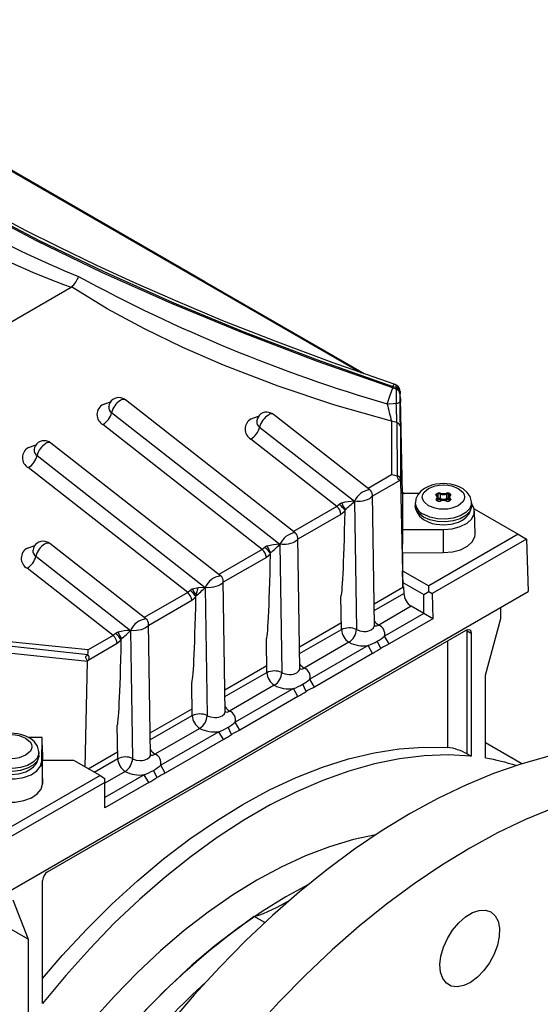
# Model space of a CAD drawing. Header units: inches. Extents: x 0 to 44, y 0 to 34.
# Tile 12 of 14: x 36.8 to 39.7, y 24.9 to 30.4. Entities that reach past the tile are written whole.
import ezdxf

# ---------------------------------------------------------------- set-up
doc = ezdxf.new("R2010")
doc.units = ezdxf.units.IN
doc.header["$LTSCALE"] = 4
doc.header["$MEASUREMENT"] = 0

msp = doc.modelspace()

# ---------------------------------------------------------------- linework, layer by layer
for p, q in [((36.7183, 29.5369), (38.7079, 28.3901)), ((36.7221, 29.5387), (38.7219, 28.3852)), ((35.9059, 28.1893), (37.0844, 28.8696)), ((37.0859, 28.8706), (37.0844, 28.8696)), ((38.8855, 28.3136), (38.8855, 28.3048)), ((38.8855, 28.3136), (38.9029, 28.3085)), ((38.8855, 28.3048), (38.9029, 28.2996)), ((38.9029, 28.3085), (38.9029, 28.2996)), ((38.3377, 27.4939), (37.3886, 28.2375)), ((38.9246, 28.2803), (38.9246, 28.2714)), ((38.9274, 28.2449), (38.9271, 28.2292)), ((38.9389, 27.7135), (38.9274, 28.2449)), ((38.8676, 28.2149), (38.8533, 28.2153)), ((37.3104, 28.1669), (38.2522, 27.4291)), ((38.7553, 27.735), (38.2173, 28.1565)), ((38.1537, 27.4004), (37.2613, 28.0996)), ((38.1391, 28.0859), (38.6698, 27.6701)), ((38.8774, 28.1184), (38.8774, 27.8182)), ((38.9072, 28.111), (38.9092, 27.8103)), ((38.9268, 28.0865), (38.9278, 27.785)), ((38.5713, 27.6415), (38.09, 28.0186)), ((37.9201, 27.2529), (36.971, 27.9965)), ((36.8929, 27.9259), (37.8346, 27.188)), ((37.7361, 27.1594), (36.8438, 27.8585)), ((38.8774, 27.8182), (38.7459, 27.7423)), ((38.9092, 27.8103), (38.9104, 27.8098)), ((38.9246, 27.7873), (38.7705, 27.6984)), ((38.9277, 27.7868), (38.9246, 27.7873)), ((38.9278, 27.785), (38.9277, 27.7868)), ((38.9278, 27.785), (38.9407, 27.1893)), ((38.7814, 26.9739), (38.7704, 27.7088)), ((39.0299, 27.7137), (38.9385, 27.7135)), ((38.9385, 27.7135), (38.9385, 27.5122)), ((38.9387, 27.7213), (38.9521, 27.7136)), ((39.1296, 27.7118), (39.1362, 27.7156)), ((39.1306, 27.703), (39.1301, 27.7039)), ((39.1301, 27.7037), (39.1301, 27.7039)), ((39.1324, 27.707), (39.139, 27.7108)), ((39.1324, 27.7009), (39.1324, 27.707)), ((39.1371, 27.6904), (39.1367, 27.692)), ((39.1371, 27.6724), (39.1371, 27.6904)), ((39.139, 27.6851), (39.1371, 27.684)), ((39.139, 27.6851), (39.139, 27.7108)), ((39.149, 27.7113), (39.149, 27.6856)), ((39.1864, 27.6856), (39.1864, 27.7113)), ((39.1964, 27.7108), (39.203, 27.707)), ((39.1964, 27.6851), (39.1964, 27.7108)), ((39.1983, 27.684), (39.1964, 27.6851)), ((39.1987, 27.692), (39.1983, 27.6904)), ((39.1983, 27.6904), (39.1983, 27.6724)), ((39.1992, 27.7156), (39.2058, 27.7118)), ((39.203, 27.7009), (39.203, 27.707)), ((39.2053, 27.7039), (39.2048, 27.703)), ((39.2053, 27.7039), (39.2053, 27.7037)), ((38.5713, 27.6415), (38.3284, 27.5012)), ((38.5849, 27.6525), (38.5713, 27.6415)), ((38.6698, 27.6701), (38.6806, 26.9526)), ((39.0102, 27.6615), (39.0102, 27.6454)), ((39.1362, 27.6716), (39.1296, 27.6754)), ((39.1314, 27.6796), (39.1314, 27.6745)), ((39.1382, 27.6718), (39.1316, 27.6756)), ((39.1418, 27.6802), (39.1371, 27.6776)), ((39.1983, 27.6776), (39.1936, 27.6802)), ((39.2039, 27.6756), (39.1972, 27.6718)), ((39.2058, 27.6754), (39.1992, 27.6716)), ((39.204, 27.6757), (39.204, 27.6796)), ((39.2053, 27.677), (39.2053, 27.6768)), ((39.3252, 27.6454), (39.3252, 27.6615)), ((38.5942, 27.5966), (38.353, 27.4573)), ((38.6174, 27.6146), (38.5942, 27.5966)), ((38.6174, 27.6146), (38.6176, 27.6235)), ((39.3403, 27.6277), (39.5867, 27.4855)), ((39.3449, 27.4859), (39.3421, 27.6145)), ((38.3638, 26.7328), (38.3528, 27.4677)), ((38.9385, 27.5122), (39.1682, 27.5126)), ((38.9385, 27.5122), (38.9385, 27.4294)), ((39.5867, 27.4855), (39.0856, 27.1962)), ((39.1682, 27.3824), (39.1682, 27.5126)), ((39.5867, 27.4855), (39.6335, 27.4584)), ((37.5025, 27.0118), (36.9645, 27.4333)), ((38.1673, 27.4115), (38.1537, 27.4004)), ((38.2522, 27.4291), (38.263, 26.7115)), ((38.9395, 27.382), (38.9385, 27.4294)), ((39.6335, 27.4584), (39.1045, 27.1531)), ((39.6335, 27.4584), (39.6424, 27.164)), ((36.8864, 27.3627), (37.417, 26.9469)), ((38.1537, 27.4004), (37.9108, 27.2602)), ((38.1767, 27.3555), (37.9354, 27.2162)), ((38.1998, 27.3736), (38.1767, 27.3555)), ((38.1998, 27.3736), (38.2, 27.3825)), ((38.9395, 27.382), (39.1682, 27.3824)), ((38.9395, 27.382), (38.9395, 27.2805)), ((37.3185, 26.9183), (36.8373, 27.2954)), ((38.9402, 27.2158), (38.9395, 27.2805)), ((38.9395, 27.2805), (39.0856, 27.1962)), ((37.9462, 26.4917), (37.9352, 27.2266)), ((38.7796, 27.0962), (38.9407, 27.1893)), ((38.9408, 27.1893), (38.9402, 27.2158)), ((38.9402, 27.2158), (39.0577, 27.148)), ((38.9436, 27.191), (38.9407, 27.1893)), ((38.9436, 27.191), (38.9464, 27.1544)), ((39.0856, 27.164), (39.0856, 27.1962)), ((36.7443, 25.491), (39.6424, 27.164)), ((37.7361, 27.1594), (37.4932, 27.0191)), ((37.7497, 27.1704), (37.7361, 27.1594)), ((37.7945, 27.1848), (37.7634, 27.1781)), ((37.7822, 27.1325), (37.7824, 27.1414)), ((37.8346, 27.188), (37.7945, 27.1848)), ((37.8346, 27.188), (37.8454, 26.4705)), ((38.597, 26.9527), (38.5942, 27.1375)), ((38.7801, 27.0584), (38.9464, 27.1544)), ((39.0577, 27.148), (39.0856, 27.164)), ((39.0577, 27.0419), (39.0577, 27.148)), ((39.0856, 27.164), (39.1045, 27.1531)), ((39.1045, 27.1531), (39.1088, 27.0124)), ((37.7591, 27.1145), (37.5178, 26.9752)), ((37.7822, 27.1325), (37.7591, 27.1145)), ((38.9881, 27.082), (38.8058, 26.9768)), ((39.0577, 27.0419), (38.9881, 27.082)), ((39.0577, 27.0419), (38.838, 26.915)), ((39.1088, 27.0124), (39.0577, 27.0419)), ((39.4892, 27.0145), (39.4892, 27.0756)), ((37.5286, 26.2507), (37.5176, 26.9856)), ((38.362, 26.8552), (38.5964, 26.9905)), ((39.1088, 27.0124), (38.8636, 26.8709)), ((39.4043, 26.6961), (39.4892, 27.0145)), ((36.9517, 25.5946), (39.2958, 26.9478)), ((37.3185, 26.9183), (37.1794, 26.838)), ((37.3322, 26.9293), (37.3185, 26.9183)), ((37.417, 26.9469), (37.4278, 26.2294)), ((38.3625, 26.8173), (38.597, 26.9527)), ((38.8636, 26.8709), (38.838, 26.915)), ((39.2949, 26.9473), (39.3013, 26.9446)), ((39.3013, 26.9446), (39.3236, 26.9317)), ((39.3013, 26.2549), (39.3013, 26.9446)), ((39.3236, 26.9317), (39.3236, 26.242)), ((37.1775, 26.8106), (36.7369, 26.8581)), ((37.1794, 26.838), (36.7382, 26.8835)), ((37.3415, 26.8734), (37.1782, 26.7791)), ((37.3646, 26.8914), (37.3415, 26.8734)), ((37.3646, 26.8914), (37.3648, 26.9003)), ((38.1794, 26.7116), (38.1767, 26.8965)), ((38.6388, 26.8804), (38.3882, 26.7357)), ((38.7457, 26.8617), (38.4205, 26.674)), ((38.7712, 26.8175), (38.7457, 26.8617)), ((38.8174, 26.8465), (38.7974, 26.8862)), ((39.19, 26.8867), (39.19, 26.2917)), ((37.175, 26.7732), (36.7327, 26.8198)), ((37.1775, 26.8106), (37.1773, 26.8093)), ((38.7712, 26.8175), (38.446, 26.6298)), ((37.1625, 26.1818), (37.175, 26.7732)), ((37.175, 26.7732), (37.1751, 26.7751)), ((37.1782, 26.7791), (37.1751, 26.7751)), ((37.9444, 26.6141), (38.1789, 26.7495)), ((37.945, 26.5763), (38.1794, 26.7116)), ((39.4043, 26.2311), (39.4043, 26.6961)), ((37.7618, 26.4706), (37.7591, 26.6554)), ((38.2212, 26.6393), (37.9706, 26.4947)), ((38.3998, 26.6054), (38.3799, 26.6451)), ((38.446, 26.6298), (38.4205, 26.674)), ((38.3281, 26.6207), (38.0029, 26.4329)), ((38.3536, 26.5765), (38.3281, 26.6207)), ((38.3536, 26.5765), (38.0284, 26.3887)), ((37.5268, 26.3731), (37.7613, 26.5084)), ((37.5274, 26.3352), (37.7618, 26.4706)), ((38.0284, 26.3887), (38.0029, 26.4329)), ((37.3443, 26.2295), (37.3415, 26.4143)), ((37.8036, 26.3982), (37.553, 26.2536)), ((37.9105, 26.3796), (37.5853, 26.1918)), ((37.9361, 26.3354), (37.9105, 26.3796)), ((37.9822, 26.3644), (37.9623, 26.404)), ((36.9208, 26.3474), (36.8443, 26.3474)), ((36.9201, 26.2148), (36.9208, 26.3474)), ((36.9226, 26.2657), (36.9208, 26.3474)), ((37.9361, 26.3354), (37.6108, 26.1477)), ((39.6076, 26.2001), (39.4043, 26.3174)), ((36.9032, 26.2472), (36.9032, 26.2633)), ((36.9226, 26.2657), (36.9236, 26.2182)), ((37.179, 26.1722), (37.3437, 26.2673)), ((39.3013, 26.2549), (39.3236, 26.242)), ((36.9201, 26.2148), (36.9229, 26.0862)), ((36.9229, 26.0862), (36.9236, 26.2182)), ((37.0994, 26.2182), (36.9236, 26.2182)), ((37.2454, 26.1339), (37.0994, 26.2182)), ((37.212, 26.1532), (37.3443, 26.2295)), ((37.386, 26.1572), (37.2733, 26.0921)), ((37.5646, 26.1233), (37.5447, 26.163)), ((37.6108, 26.1477), (37.5853, 26.1918)), ((37.2454, 26.1339), (36.7443, 25.8446)), ((37.2733, 26.0959), (36.7443, 25.7906)), ((37.2454, 26.1339), (37.2733, 26.1178)), ((37.493, 26.1385), (37.2733, 26.0117)), ((37.2733, 26.0959), (37.2733, 26.1178)), ((37.2733, 25.9528), (37.2733, 26.0959)), ((37.5185, 26.0944), (37.2733, 25.9528)), ((37.5185, 26.0944), (37.493, 26.1385)), ((36.9239, 24.8567), (36.9239, 25.5464)), ((36.8432, 25.2176), (36.4151, 25.4647)), ((36.7582, 25.4379), (36.8432, 25.2176)), ((38.1672, 25.3105), (38.109, 25.3441)), ((36.8432, 25.2176), (36.8432, 24.7525))]:
    msp.add_line(p, q)
at = {"flags": 128}
for points in [[(38.8855, 28.3048), (38.462, 28.4535), (38.0487, 28.611), (37.6459, 28.7771), (37.2595, 28.9497), (36.8932, 29.1271), (36.5506, 29.3077), (36.234, 29.4901), (35.9486, 29.6714), (35.6955, 29.8503), (35.4747, 30.0271), (35.2882, 30.2002), (35.1394, 30.3667)], [(35.1544, 30.3675), (35.303, 30.2014), (35.4893, 30.0286), (35.7098, 29.8524), (35.9625, 29.6738), (36.2475, 29.4929), (36.5636, 29.3109), (36.9042, 29.1315), (37.2659, 28.9563), (37.6486, 28.7853), (38.0504, 28.6194), (38.4631, 28.4621), (38.8855, 28.3136)], [(38.726, 28.3838), (37.8319, 28.8993), (36.7231, 29.539)], [(38.8928, 28.3256), (38.5446, 28.4471), (38.2254, 28.5661), (37.9337, 28.6815), (37.6695, 28.792), (37.4348, 28.8953), (37.2277, 28.9907), (37.013, 29.0945), (36.8325, 29.1858), (36.6771, 29.2678)], [(38.8774, 28.1184), (38.5605, 28.2077), (38.2432, 28.3143), (37.937, 28.4331), (37.7098, 28.5323), (37.4953, 28.6359), (37.2855, 28.7488), (37.0859, 28.8706)], [(38.8676, 28.2589), (38.8773, 28.285), (38.8855, 28.3048)], [(38.8855, 28.3136), (38.8908, 28.3239), (38.8924, 28.3243)], [(38.9035, 28.3205), (38.8974, 28.3238), (38.8925, 28.3248)], [(38.9029, 28.3085), (38.903, 28.3195), (38.9032, 28.32)], [(37.3884, 28.2373), (37.3792, 28.2436), (37.3621, 28.2493)], [(38.8533, 28.2153), (38.8601, 28.2369), (38.8676, 28.2589)], [(38.9246, 28.2803), (38.9247, 28.2858), (38.9248, 28.2862), (38.925, 28.2823)], [(38.925, 28.2823), (38.925, 28.2815), (38.9252, 28.2724)], [(38.9274, 28.2449), (38.9255, 28.256), (38.9251, 28.2568)], [(38.9271, 28.2292), (38.9269, 28.2241), (38.9264, 28.2301), (38.9259, 28.2468), (38.9252, 28.2724)], [(37.2626, 28.2122), (37.2992, 28.2254), (37.3054, 28.2262)], [(37.2938, 28.2009), (37.2937, 28.1998), (37.2942, 28.2003)], [(38.9038, 28.2179), (38.8863, 28.2156), (38.8676, 28.2149)], [(38.9038, 28.2179), (38.9084, 28.219), (38.9126, 28.2202), (38.9162, 28.2217), (38.9193, 28.2233), (38.9218, 28.225), (38.9236, 28.2268), (38.9247, 28.2287), (38.9251, 28.2306)], [(38.0913, 28.1312), (38.1278, 28.1444), (38.1341, 28.1452)], [(38.217, 28.1563), (38.2079, 28.1625), (38.1907, 28.1682)], [(38.1225, 28.1199), (38.1223, 28.1188), (38.1229, 28.1193)], [(36.8451, 27.9712), (36.8816, 27.9844), (36.8878, 27.9851)], [(36.9708, 27.9963), (36.9616, 28.0025), (36.9445, 28.0082)], [(36.8763, 27.9599), (36.8761, 27.9587), (36.8766, 27.9593)], [(38.9092, 27.8103), (38.8965, 27.8146), (38.8774, 27.8182)], [(38.9104, 27.8098), (38.9136, 27.8115), (38.9164, 27.812), (38.9182, 27.8114), (38.92, 27.8099), (38.9222, 27.8068), (38.9263, 27.796), (38.9272, 27.7915), (38.9277, 27.7868)], [(38.9246, 27.7873), (38.919, 27.7894), (38.9169, 27.7913), (38.9152, 27.7938), (38.9139, 27.7967), (38.9127, 27.8004), (38.9104, 27.8098)], [(39.1677, 27.769), (39.1245, 27.7651), (39.1085, 27.7615), (39.0838, 27.7532), (39.0612, 27.7418), (39.0407, 27.7264), (39.0241, 27.7069), (39.0133, 27.6834), (39.0109, 27.6612)], [(39.0842, 27.6454), (39.0593, 27.6665), (39.052, 27.6798), (39.0496, 27.6936), (39.052, 27.7074), (39.0593, 27.7207), (39.0842, 27.7418), (39.1208, 27.7562), (39.1438, 27.7604), (39.1677, 27.7618), (39.1917, 27.7604), (39.2146, 27.7562), (39.2512, 27.7418)], [(39.2512, 27.7418), (39.2761, 27.7207), (39.2834, 27.7074), (39.2858, 27.6936), (39.2834, 27.6798), (39.2761, 27.6665), (39.2512, 27.6454), (39.2146, 27.631), (39.1916, 27.6268), (39.1677, 27.6254), (39.1437, 27.6268), (39.1208, 27.631), (39.0842, 27.6454)], [(39.3243, 27.66), (39.325, 27.6664), (39.3173, 27.6961), (39.3009, 27.7202), (39.2786, 27.739), (39.2527, 27.7528), (39.2306, 27.7605), (39.2078, 27.7657), (39.1677, 27.769)], [(38.77, 27.7049), (38.7702, 27.7022), (38.7678, 27.6968), (38.7619, 27.6904), (38.7531, 27.6843), (38.7418, 27.6788), (38.7285, 27.6741), (38.7163, 27.6711), (38.7031, 27.669), (38.6831, 27.6683), (38.6698, 27.6701)], [(39.1281, 27.7031), (39.1265, 27.7053), (39.1262, 27.7076), (39.1272, 27.7099), (39.1296, 27.7118)], [(39.1364, 27.6932), (39.1354, 27.6971), (39.1306, 27.703)], [(39.2048, 27.703), (39.2, 27.6971), (39.1991, 27.6936)], [(39.3252, 27.6454), (39.3248, 27.6389), (39.3153, 27.6136), (39.2938, 27.5909), (39.2621, 27.5726), (39.2227, 27.5602), (39.1789, 27.5547), (39.1342, 27.5566), (39.0922, 27.5656), (39.0563, 27.5811), (39.0295, 27.6018), (39.0138, 27.6261), (39.0102, 27.6454)], [(39.0111, 27.6469), (39.0104, 27.6404), (39.0181, 27.6108), (39.0345, 27.5867), (39.0568, 27.5679), (39.0827, 27.5541), (39.1048, 27.5463), (39.1276, 27.5412), (39.1677, 27.5378)], [(39.3252, 27.6605), (39.3248, 27.655), (39.3153, 27.6297), (39.2938, 27.607), (39.2621, 27.5887), (39.2227, 27.5763), (39.1789, 27.5708), (39.1342, 27.5726), (39.0922, 27.5817), (39.0563, 27.5972)], [(39.1677, 27.5378), (39.2109, 27.5417), (39.2269, 27.5453), (39.2516, 27.5536), (39.2742, 27.565), (39.2947, 27.5805), (39.3113, 27.6), (39.3221, 27.6234), (39.3245, 27.6456)], [(39.1682, 27.5126), (39.2173, 27.5167), (39.2624, 27.5287), (39.2999, 27.5475), (39.3266, 27.5717), (39.3404, 27.5992), (39.3403, 27.6279), (39.3261, 27.6553), (39.3237, 27.6583)], [(39.2053, 27.6768), (39.2049, 27.6764), (39.2039, 27.6756)], [(39.2073, 27.6841), (39.2089, 27.6819), (39.2092, 27.6796), (39.2082, 27.6773), (39.2058, 27.6754)], [(39.1682, 27.3824), (39.2181, 27.3866), (39.2639, 27.3988), (39.3019, 27.4179), (39.3291, 27.4424), (39.3431, 27.4704), (39.3449, 27.4859)], [(36.8386, 27.408), (36.8751, 27.4212), (36.8813, 27.422)], [(36.9643, 27.4331), (36.9551, 27.4393), (36.938, 27.445)], [(38.3525, 27.4638), (38.3526, 27.4612), (38.3503, 27.4558), (38.3443, 27.4493), (38.3355, 27.4433), (38.3243, 27.4378), (38.311, 27.4331), (38.2987, 27.43), (38.2855, 27.4279), (38.2655, 27.4273), (38.2522, 27.4291)], [(36.8698, 27.3967), (36.8696, 27.3956), (36.8701, 27.3961)], [(37.9349, 27.2228), (37.9351, 27.2201), (37.9327, 27.2147), (37.9267, 27.2083), (37.9179, 27.2022), (37.9067, 27.1967), (37.8934, 27.192), (37.8811, 27.189), (37.8679, 27.1869), (37.8479, 27.1862), (37.8346, 27.188)], [(37.5173, 26.9817), (37.5175, 26.979), (37.5151, 26.9736), (37.5091, 26.9672), (37.5003, 26.9611), (37.4891, 26.9556), (37.4758, 26.9509), (37.4636, 26.9479), (37.4503, 26.9458), (37.4303, 26.9451), (37.417, 26.9469)], [(38.6806, 26.9526), (38.6866, 26.9492), (38.7, 26.9442), (38.7226, 26.941), (38.7345, 26.9414), (38.7456, 26.9433), (38.7642, 26.9504), (38.7767, 26.9613), (38.7801, 26.9679), (38.7814, 26.975), (38.7813, 26.9754)], [(38.7822, 26.9722), (38.793, 26.9717), (38.8058, 26.9768)], [(38.597, 26.9527), (38.5973, 26.9528), (38.5975, 26.9527), (38.5977, 26.9525), (38.5977, 26.9524), (38.5978, 26.9522), (38.5977, 26.9519), (38.5976, 26.9517), (38.5976, 26.9516), (38.5973, 26.9513), (38.597, 26.951)], [(39.2958, 26.9478), (39.3064, 26.9515), (39.3154, 26.9498), (39.3215, 26.9428), (39.3236, 26.9317)], [(37.1751, 26.7751), (37.1683, 26.7886), (37.1667, 26.7933), (37.1661, 26.7974), (37.1666, 26.8001), (37.1679, 26.8025), (37.1713, 26.8057), (37.1773, 26.8093)], [(37.1775, 26.8106), (37.179, 26.8252), (37.1794, 26.838)], [(38.1794, 26.7116), (38.1797, 26.7117), (38.1799, 26.7117), (38.1801, 26.7115), (38.1802, 26.7113), (38.1802, 26.7112), (38.1801, 26.7108), (38.1801, 26.7106), (38.18, 26.7105), (38.1798, 26.7102), (38.1794, 26.7099)], [(38.263, 26.7115), (38.269, 26.7081), (38.2824, 26.7031), (38.305, 26.6999), (38.3169, 26.7004), (38.328, 26.7022), (38.3466, 26.7093), (38.3591, 26.7202), (38.3626, 26.7268), (38.3638, 26.734), (38.3637, 26.7343)], [(38.3646, 26.7311), (38.3754, 26.7306), (38.3882, 26.7357)], [(37.8454, 26.4705), (37.8516, 26.4669), (37.8648, 26.4621), (37.8874, 26.4588), (37.8993, 26.4593), (37.9105, 26.4612), (37.929, 26.4683), (37.9415, 26.4791), (37.945, 26.4858), (37.9462, 26.4929), (37.9461, 26.4932)], [(37.947, 26.4901), (37.9578, 26.4896), (37.9706, 26.4947)], [(37.7618, 26.4706), (37.7621, 26.4707), (37.7624, 26.4706), (37.7625, 26.4704), (37.7626, 26.4703), (37.7626, 26.4701), (37.7625, 26.4698), (37.7625, 26.4696), (37.7624, 26.4694), (37.7622, 26.4691), (37.7619, 26.4689)], [(36.6622, 26.2472), (36.6373, 26.2683), (36.63, 26.2816), (36.6276, 26.2954), (36.63, 26.3093), (36.6373, 26.3225), (36.6622, 26.3436), (36.6988, 26.358), (36.7218, 26.3622), (36.7457, 26.3636), (36.7697, 26.3622), (36.7926, 26.358), (36.8292, 26.3436)], [(36.9023, 26.2618), (36.903, 26.2683), (36.8953, 26.2979), (36.8789, 26.322), (36.8567, 26.3408), (36.8307, 26.3546), (36.8086, 26.3623), (36.7858, 26.3675), (36.7457, 26.3708)], [(36.8292, 26.3436), (36.8541, 26.3225), (36.8614, 26.3093), (36.8638, 26.2954), (36.8614, 26.2816), (36.8541, 26.2683), (36.8292, 26.2472), (36.7926, 26.2329), (36.7697, 26.2286), (36.7457, 26.2272), (36.7218, 26.2286), (36.6988, 26.2329), (36.6622, 26.2472)], [(36.9032, 26.2623), (36.9028, 26.2568), (36.8933, 26.2315), (36.8718, 26.2088), (36.8401, 26.1905), (36.8008, 26.1781), (36.757, 26.1726), (36.7122, 26.1744), (36.6702, 26.1835), (36.6344, 26.199)], [(36.9239, 24.9975), (37.0344, 25.126), (37.1713, 25.2739), (37.3116, 25.4137), (37.4549, 25.5448), (37.6005, 25.6667), (37.748, 25.779), (37.8966, 25.8811), (38.0458, 25.9727), (38.195, 26.0534), (38.3436, 26.1228), (38.491, 26.1808), (38.6367, 26.227), (38.78, 26.2613), (38.9203, 26.2836), (39.0572, 26.2937), (39.19, 26.2917)], [(37.4278, 26.2294), (37.4338, 26.226), (37.4473, 26.221), (37.4698, 26.2178), (37.4817, 26.2182), (37.4929, 26.2201), (37.5114, 26.2272), (37.5239, 26.2381), (37.5274, 26.2447), (37.5286, 26.2518), (37.5285, 26.2522)], [(37.5294, 26.249), (37.5402, 26.2485), (37.553, 26.2536)], [(40.9497, 26.1157), (40.8362, 26.1741), (40.7169, 26.2216), (40.5921, 26.258), (40.4623, 26.2832), (40.3278, 26.2972), (40.1891, 26.2998), (40.0465, 26.2912), (39.9006, 26.2713), (39.7519, 26.2402), (39.6007, 26.1979), (39.4475, 26.1447), (39.2929, 26.0806), (39.1373, 26.0059), (38.9812, 25.9209), (38.8251, 25.8257), (38.6695, 25.7207), (38.5149, 25.6063), (38.3617, 25.4827), (38.2105, 25.3504), (38.0617, 25.2097), (37.9158, 25.0612), (37.7733, 24.9052), (37.6346, 24.7424)], [(36.5713, 26.2154), (36.5782, 26.187), (36.5987, 26.1609), (36.6311, 26.1392), (36.6728, 26.1236), (36.7204, 26.1154), (36.77, 26.1154), (36.8177, 26.1233), (36.8596, 26.1388), (36.8922, 26.1604), (36.9129, 26.1864), (36.9201, 26.2148)], [(36.9032, 26.2472), (36.9028, 26.2407), (36.8933, 26.2154), (36.8718, 26.1927), (36.8401, 26.1744), (36.8008, 26.162), (36.757, 26.1565), (36.7122, 26.1584), (36.6702, 26.1674), (36.6344, 26.1829), (36.6075, 26.2036), (36.5918, 26.2279), (36.5882, 26.2472)], [(36.7457, 26.1397), (36.7889, 26.1436), (36.8049, 26.1471), (36.8296, 26.1554), (36.8522, 26.1669), (36.8727, 26.1823), (36.8893, 26.2018), (36.9001, 26.2252), (36.9025, 26.2474)], [(39.3236, 26.242), (39.1938, 26.2493), (39.0598, 26.2446), (38.9221, 26.228), (38.7813, 26.1994), (38.6378, 26.159), (38.4924, 26.1071), (38.3455, 26.0436), (38.1978, 25.9691), (38.0497, 25.8836), (37.902, 25.7876), (37.7551, 25.6814), (37.6096, 25.5655), (37.4662, 25.4402), (37.3254, 25.3062), (37.1877, 25.1639), (37.0537, 25.0139), (36.9239, 24.8567)], [(37.3443, 26.2295), (37.3445, 26.2296), (37.3448, 26.2295), (37.3449, 26.2293), (37.345, 26.2292), (37.345, 26.229), (37.345, 26.2287), (37.3449, 26.2285), (37.3448, 26.2284), (37.3446, 26.2281), (37.3443, 26.2278)], [(36.5686, 26.0868), (36.5756, 26.0579), (36.5964, 26.0314), (36.6293, 26.0094), (36.6717, 25.9936), (36.72, 25.9853), (36.7704, 25.9852), (36.8188, 25.9933), (36.8613, 26.009), (36.8945, 26.0309), (36.9156, 26.0574), (36.9229, 26.0862)], [(41.2838, 25.9229), (41.1703, 25.9812), (41.051, 26.0287), (40.9262, 26.0651), (40.7964, 26.0903), (40.6619, 26.1043), (40.5231, 26.107), (40.3806, 26.0983), (40.2347, 26.0784), (40.0859, 26.0473), (39.9347, 26.0051), (39.7816, 25.9518), (39.6269, 25.8878), (39.4713, 25.8131), (39.3152, 25.728), (39.1592, 25.6329), (39.0036, 25.5279), (38.8489, 25.4134), (38.6958, 25.2898), (38.5446, 25.1575), (38.3958, 25.0168), (38.2499, 24.8683), (38.1074, 24.7124)], [(38.7898, 25.8028), (38.6638, 25.7753), (38.5309, 25.7354), (38.3962, 25.684), (38.2603, 25.6214), (38.1237, 25.5479), (37.9872, 25.4638), (37.8513, 25.3694), (37.7166, 25.2653), (37.5837, 25.1518), (37.4533, 25.0295), (37.3259, 24.8989), (37.2021, 24.7606), (37.0825, 24.6153), (36.9676, 24.4637)], [(38.4085, 25.5216), (38.2852, 25.4547), (38.1523, 25.3729), (38.0199, 25.2815), (37.8887, 25.1807), (37.7592, 25.0711), (37.632, 24.953), (37.5075, 24.8271), (37.3864, 24.6938), (37.2691, 24.5537), (37.1562, 24.4074), (37.0481, 24.2556), (36.9868, 24.1638)], [(39.4334, 25.37), (39.4574, 25.3488), (39.4738, 25.3177), (39.4816, 25.2783), (39.4805, 25.2329), (39.4705, 25.1839), (39.4521, 25.1338), (39.4263, 25.0855), (39.3945, 25.0415), (39.3585, 25.0041), (39.3201, 24.9755), (39.2815, 24.9571), (39.2447, 24.9499), (39.2116, 24.9544), (39.1842, 24.9702), (39.1639, 24.9966), (39.1517, 25.032), (39.1483, 25.0747), (39.1539, 25.1222), (39.1682, 25.1721), (39.1905, 25.2217), (39.2194, 25.2682), (39.2536, 25.3091), (39.291, 25.3423), (39.3298, 25.366), (39.3678, 25.3789), (39.4029, 25.3803), (39.4334, 25.37)]]:
    msp.add_lwpolyline(points, dxfattribs=at)
for centre, radius, start, end in [((39.2842, 34.2213), 5.716, 233.3422, 247.815), ((38.4716, 32.7728), 4.1424, 230.2542, 250.4353), ((36.9826, 28.9847), 0.1539, 312.1468, 338.5881), ((41.3557, 36.7251), 8.8701, 241.51918, 253.61333), ((38.8924, 28.2779), 0.0324, 4.2702, 70.9526), ((44.1646, 28.3175), 5.2617, 180.1949, 181.0848), ((38.8924, 28.269), 0.0324, 4.2704, 70.9531), ((38.8831, 28.2844), 0.042, 357.0793, 61.4168), ((37.35, 28.1948), 0.0558, 77.4685, 173.9476), ((37.3766, 28.2136), 0.0268, 63.264, 129.5046), ((41.5554, 28.2804), 2.6308, 180.1948, 181.0848), ((37.2926, 28.1556), 0.0641, 117.8583, 240.8185), ((37.329, 28.1969), 0.0353, 173.6271, 238.1961), ((37.4163, 28.1413), 0.109, 121.42, 166.386), ((40.0655, 28.466), 1.2379, 191.6851, 196.3077), ((36.0005, 28.0718), 2.907, 0.7732, 2.8814), ((28.0526, 28.0298), 10.8743, 0.2983, 1.05766), ((37.2045, 28.1926), 0.109, 301.42, 346.386), ((38.1213, 28.0745), 0.0641, 117.8583, 240.8185), ((38.1786, 28.1138), 0.0558, 77.4685, 173.9476), ((38.245, 28.0603), 0.109, 121.42, 166.386), ((38.2052, 28.1326), 0.0268, 63.264, 129.5046), ((38.0332, 28.1116), 0.109, 301.42, 346.386), ((38.1577, 28.1159), 0.0353, 173.6271, 238.1961), ((38.8687, 28.02), 0.0989, 67.0636, 84.9442), ((38.898, 28.0835), 0.029, 5.7929, 71.3232), ((36.875, 27.9145), 0.0641, 117.8583, 240.8185), ((36.9324, 27.9537), 0.0558, 77.4685, 173.9476), ((36.9988, 27.9002), 0.109, 121.42, 166.386), ((36.959, 27.9725), 0.0268, 63.264, 129.5046), ((36.787, 27.9515), 0.109, 301.42, 346.386), ((36.9115, 27.9559), 0.0353, 173.6271, 238.1961), ((38.7706, 27.6256), 0.1102, 98.0914, 156.1854), ((38.731, 27.7039), 0.0395, 0.8574, 51.9146), ((39.1293, 27.7009), 0.00249, 57.2437, 116.3768), ((39.1214, 27.6936), 0.0117, 305.0941, 54.9059), ((39.1263, 27.7067), 0.00605, 2.6055, 57.3945), ((39.134, 27.7033), 0.00403, 114.6582, 171.2853), ((39.1238, 27.6904), 0.0132, 305.1333, 20.6073), ((39.1446, 27.6993), 0.0184, 69.0998, 117.2521), ((39.133, 27.7105), 0.00605, 2.6055, 57.3945), ((39.1446, 27.6998), 0.0123, 69.2744, 117.0775), ((39.1446, 27.6741), 0.0123, 69.2744, 117.0775), ((39.145, 27.6853), 0.00605, 182.6055, 237.3945), ((39.1416, 27.6858), 0.0074, 314.602, 358.6675), ((39.1564, 27.7112), 0.0074, 134.602, 178.6675), ((39.1677, 27.7621), 0.0541, 249.7652, 290.2348), ((39.1677, 27.7364), 0.0541, 249.7652, 290.2348), ((39.1677, 27.761), 0.0475, 249.6588, 290.3412), ((39.1908, 27.6993), 0.0184, 62.7498, 110.8983), ((39.179, 27.7112), 0.0074, 1.3325, 45.398), ((39.1908, 27.6998), 0.0123, 62.9225, 110.7256), ((39.1908, 27.6741), 0.0123, 62.9225, 110.7256), ((39.1938, 27.6858), 0.0074, 181.3325, 225.398), ((39.1904, 27.6853), 0.00605, 302.6055, 357.3945), ((39.2024, 27.7105), 0.00605, 122.6055, 177.3945), ((39.2116, 27.6904), 0.0132, 160.3657, 234.8493), ((39.214, 27.6936), 0.0117, 125.0941, 234.9059), ((39.2091, 27.7067), 0.00605, 122.6055, 177.3945), ((39.2015, 27.7034), 0.00392, 7.7875, 66.1815), ((39.2062, 27.7009), 0.00249, 63.6232, 122.7563), ((39.2042, 27.7071), 0.00497, 307.6763, 71.2297), ((38.5327, 27.5935), 0.0616, 2.9089, 51.2352), ((38.6055, 27.6322), 0.0289, 103.7874, 135.3381), ((38.5326, 27.5748), 0.0937, 25.1427, 56.0559), ((38.6718, 27.3933), 0.2768, 90.4254, 105.345), ((38.9228, 27.8048), 0.355, 204.0212, 210.703), ((38.3261, 28.0024), 0.478, 307.5717, 315.9659), ((39.0878, 27.6685), 0.0779, 185.2935, 246.1879), ((39.1312, 27.6801), 0.00497, 127.6763, 251.2297), ((39.1262, 27.6792), 0.00523, 4.0302, 68.0316), ((39.1307, 27.6738), 0.00198, 65.686, 125.6182), ((39.1334, 27.6769), 0.00335, 126.6615, 177.4985), ((39.1339, 27.6774), 0.00386, 184.8558, 246.4643), ((39.1374, 27.6701), 0.00188, 63.5481, 127.3029), ((39.1446, 27.6879), 0.0184, 242.7498, 290.8983), ((39.1446, 27.6845), 0.0142, 243.1281, 290.9338), ((39.1446, 27.6748), 0.00612, 69.0996, 117.2523), ((39.1677, 27.7373), 0.0605, 249.7558, 290.2442), ((39.1677, 27.6223), 0.0521, 69.7652, 110.2348), ((39.1501, 27.6699), 0.00141, 40.6482, 107.2624), ((39.1677, 27.6262), 0.0475, 69.6588, 110.3412), ((39.1908, 27.6879), 0.0184, 249.0998, 297.2521), ((39.1853, 27.6699), 0.00141, 72.7376, 139.3518), ((39.1908, 27.6845), 0.0142, 249.0662, 296.8719), ((39.1908, 27.6748), 0.00612, 62.7514, 110.8967), ((39.198, 27.6701), 0.00188, 52.6971, 116.4519), ((39.2047, 27.6738), 0.00198, 54.3818, 114.314), ((39.2092, 27.6792), 0.00523, 111.9684, 175.9698), ((39.202, 27.6769), 0.00335, 2.5015, 53.3385), ((38.353, 27.3846), 0.1102, 98.0914, 156.1854), ((38.3134, 27.4628), 0.0395, 0.8574, 51.9146), ((36.9259, 27.3906), 0.0558, 77.4685, 173.9476), ((36.9923, 27.3371), 0.109, 121.42, 166.386), ((36.9525, 27.4094), 0.0268, 63.264, 129.5046), ((38.1879, 27.3911), 0.0289, 103.7874, 135.3381), ((38.115, 27.3338), 0.0937, 25.1427, 56.0559), ((38.2542, 27.1522), 0.2768, 90.4254, 105.345), ((38.5052, 27.5637), 0.355, 204.0212, 210.703), ((37.9085, 27.7613), 0.478, 307.5717, 315.9659), ((36.8685, 27.3513), 0.0641, 117.8583, 240.8185), ((36.7805, 27.3884), 0.109, 301.42, 346.386), ((36.905, 27.3927), 0.0353, 173.6271, 238.1961), ((38.1151, 27.3524), 0.0616, 2.9089, 51.2352), ((37.9354, 27.1435), 0.1102, 98.0914, 156.1854), ((37.8958, 27.2218), 0.0395, 0.8574, 51.9146), ((37.6976, 27.1113), 0.0616, 2.9089, 51.2352), ((37.7703, 27.15), 0.029, 103.8194, 135.3061), ((37.6974, 27.0927), 0.0937, 25.1427, 56.0559), ((38.0875, 27.3226), 0.3548, 204.0193, 210.7048), ((37.4889, 27.5225), 0.481, 307.5979, 315.9397), ((37.9167, 27.1275), 0.1349, 154.8849, 174.109), ((39.037, 27.1585), 0.0908, 182.6055, 237.3945), ((37.5178, 26.9024), 0.1102, 98.0914, 156.1854), ((37.4782, 26.9807), 0.0395, 0.8574, 51.9146), ((38.849, 27.0468), 0.0823, 214.1978, 238.295), ((38.7921, 26.9746), 0.0106, 173.0025, 213.3587), ((38.7863, 26.9273), 0.0532, 346.6951, 68.4601), ((37.28, 26.8703), 0.0616, 2.9089, 51.2352), ((37.3527, 26.909), 0.0289, 103.7874, 135.3381), ((37.2799, 26.8516), 0.0937, 25.1427, 56.0559), ((37.4191, 26.6701), 0.2769, 90.4259, 105.3445), ((37.6701, 27.0816), 0.355, 204.0212, 210.703), ((37.0734, 27.2792), 0.478, 307.5717, 315.9659), ((38.6406, 26.86), 0.1009, 66.6212, 115.5813), ((38.688, 26.9571), 0.0912, 183.8499, 237.3049), ((38.5899, 26.9569), 0.0908, 302.542, 357.2966), ((38.6739, 27.1027), 0.2493, 299.7006, 311.1733), ((38.7215, 27.0394), 0.1793, 242.5044, 277.7478), ((38.6167, 27.2022), 0.3641, 290.7552, 299.7663), ((40.0336, 24.5953), 2.5587, 117.2121, 118.3816), ((37.164, 26.7938), 0.0204, 313.9261, 49.3302), ((37.2918, 29.2265), 2.827, 301.5555, 302.6593), ((38.4314, 26.8057), 0.0823, 214.1978, 238.295), ((38.223, 26.6189), 0.1009, 66.6212, 115.5813), ((38.2704, 26.716), 0.0912, 183.8499, 237.3049), ((38.1724, 26.7158), 0.0908, 302.542, 357.2966), ((38.3745, 26.7335), 0.0106, 173.0025, 213.3587), ((38.3687, 26.6862), 0.0532, 346.6951, 68.4601), ((38.304, 26.7983), 0.1793, 242.5044, 277.7478), ((38.1991, 26.9611), 0.3641, 290.7552, 299.7663), ((38.2564, 26.8616), 0.2493, 299.7006, 311.1733), ((36.8742, 28.9854), 2.827, 301.5555, 302.6593), ((39.616, 24.3543), 2.5587, 117.2121, 118.3816), ((37.8054, 26.381), 0.098, 65.8854, 116.3516), ((38.0139, 26.5646), 0.0823, 214.1978, 238.295), ((37.9569, 26.4924), 0.0106, 173.0025, 213.3587), ((37.9511, 26.4452), 0.0532, 346.6951, 68.4601), ((37.8529, 26.475), 0.0912, 183.8499, 237.3049), ((37.7547, 26.4747), 0.0908, 302.5677, 357.3268), ((37.8388, 26.6205), 0.2493, 299.7006, 311.1733), ((37.8864, 26.5573), 0.1793, 242.5044, 277.7478), ((37.7815, 26.7201), 0.3641, 290.7552, 299.7663), ((36.4566, 28.7444), 2.827, 301.5555, 302.6593), ((39.1985, 24.1132), 2.5587, 117.2121, 118.3816), ((37.5963, 26.3236), 0.0823, 214.1978, 238.295), ((37.5393, 26.2514), 0.0106, 173.0025, 213.3587), ((37.5335, 26.2041), 0.0532, 346.6951, 68.4601), ((39.153, 25.9926), 0.3013, 60.5067, 82.9479), ((37.3878, 26.14), 0.098, 65.8758, 116.3604), ((37.4353, 26.2339), 0.0912, 183.8499, 237.3049), ((37.3372, 26.2337), 0.0908, 302.5672, 357.3261), ((39.2069, 25.0464), 1.201, 72.1602, 80.5388), ((37.4688, 26.3162), 0.1793, 242.5044, 277.7478), ((37.3639, 26.479), 0.3641, 290.7552, 299.7663), ((37.4212, 26.3795), 0.2493, 299.7006, 311.1733), ((38.7809, 23.8721), 2.5587, 117.2121, 118.3816), ((36.0391, 28.5033), 2.827, 301.5555, 302.6593), ((36.9843, 25.5437), 0.0605, 122.6055, 177.3945), ((37.8348, 26.1986), 0.8974, 287.7918, 301.5973), ((40.542, 21.9075), 4.2107, 125.2975, 147.5989), ((40.8818, 21.6631), 4.5001, 132.5467, 146.8373)]:
    msp.add_arc(centre, radius, start, end)
for centre in [(38.5942, 29.9005), (38.1767, 29.6595), (37.7591, 29.4184), (37.3415, 29.1773)]:
    msp.add_ellipse(centre, major_axis=(0.0004, 2.7631), ratio=0.015112, start_param=3.150319, end_param=3.738117)

doc.saveas('drawing.dxf')
